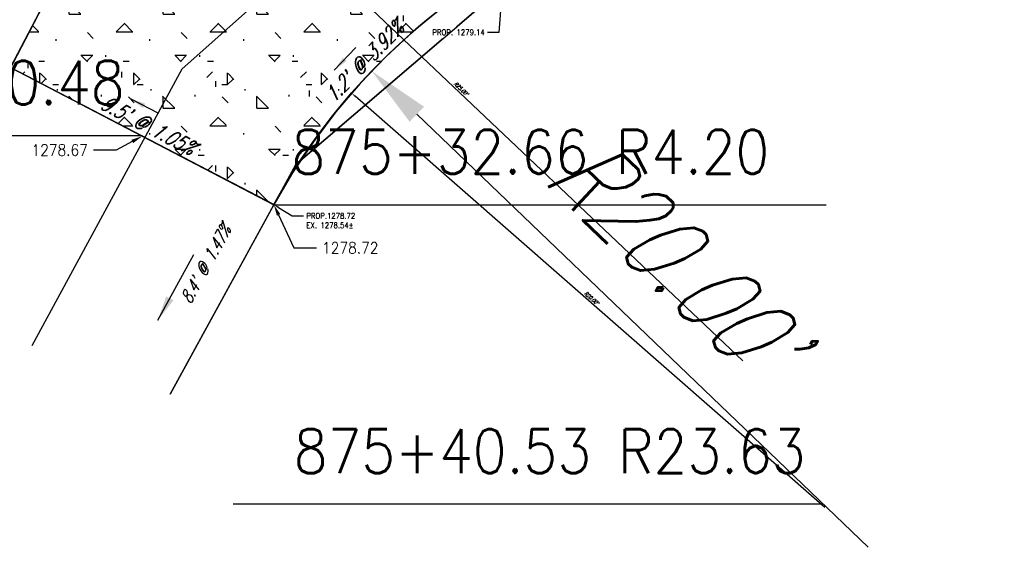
# Model space of a CAD drawing. Extents: x 167754 to 212748, y 396132 to 454338.
# Tile 134 of 147: x 171862 to 171894, y 445810 to 445827. Entities that reach past the tile are written whole.
import ezdxf
from ezdxf import colors
from ezdxf.entities.mleader import LeaderData, LeaderLine
from ezdxf.enums import TextEntityAlignment as Align
from ezdxf.math import Vec2, Vec3

# ---------------------------------------------------------------- set-up
doc = ezdxf.new("R2010")
doc.units = 0
doc.header["$MEASUREMENT"] = 0
doc.layers.get('defpoints').update_dxf_attribs({"linetype": 'CONTINUOUS'})
for name, color, linetype, plot in [('0_3DP_MAT', 181, 'CONTINUOUS', False), ('0_EX. 3DP', 31, 'CONTINUOUS', False), ('0_QUANTITIES_PAVEMENT REMOVED', 130, 'CONTINUOUS', False), ('SC_SCRATCH-5', 5, 'CONTINUOUS', False)]:
    doc.layers.add(name, color=color, linetype=linetype, plot=plot)
for name, color, linetype in [('PV_P_CURB_RAMP', 3, 'CONTINUOUS'), ('PV_P_CURB_RAMP_HATCH', 3, 'CONTINUOUS'), ('SC_SCRATCH-6', 6, 'CONTINUOUS')]:
    doc.layers.add(name, color=color, linetype=linetype)
doc.styles.add('romans', font='romans.shx', dxfattribs={"width": 0.75, "oblique": 22.5})
doc.styles.get("Standard").update_dxf_attribs({"font": 'romans.shx', "width": 0.9})
doc.dimstyles.new('1', dxfattribs={"dimtxt": 0.12, "dimasz": 0.14, "dimexe": 0.05, "dimexo": 0.05, "dimgap": 0.05, "dimtad": 1, "dimzin": 0, "dimdsep": 46, "dimtxsty": 'romans', "dimcen": 0, "dimdle": 0.1, "dimclrd": 1, "dimclre": 1, "dimclrt": 2, "dimaunit": 1, "dimadec": 4, "dimazin": 0, "dimtfac": 1, "dimtmove": 0, "dimatfit": 2, "dimfxl": 1, "dimtvp": 1, "dimtolj": 1, "dimtzin": 0, "dimarcsym": 0})
doc.dimstyles.new('4P', dxfattribs={"dimscale": 4, "dimtxt": 0.14, "dimasz": 0.14, "dimexe": 0.05, "dimexo": 0.05, "dimgap": 0.05, "dimtad": 1, "dimzin": 0, "dimdsep": 46, "dimtxsty": 'romans', "dimcen": 0, "dimdle": 0.1, "dimclrd": 1, "dimclre": 1, "dimclrt": 7, "dimaunit": 1, "dimadec": 4, "dimazin": 0, "dimtfac": 1, "dimtmove": 0, "dimatfit": 2, "dimfxl": 1, "dimtvp": 1, "dimtolj": 1, "dimtzin": 0, "dimarcsym": 0})

# ---------------------------------------------------------------- blocks, each defined once
blk = doc.blocks.new('*D5')
at = {"layer": '0_3DP_MAT', "color": 1, "lineweight": -2, "transparency": 16777216}
blk.add_line((171888.162, 445811.235), (171873.141, 445824.385), dxfattribs=at)
at = {"layer": '0_3DP_MAT', "color": 1, "transparency": 16777216}
blk.add_solid([(171873.156, 445824.402), (171873.125, 445824.367), (171873.036, 445824.477)], dxfattribs=at)
at = {"layer": 'defpoints', "color": 0, "transparency": 16777216}
for p in [(171873.036, 445824.477), (171888.087, 445811.301)]:
    blk.add_point(p, dxfattribs=at)
at = {"layer": '0_3DP_MAT', "color": 2, "transparency": 16777216, "insert": (171880.694, 445817.934), "char_height": 0.12, "attachment_point": 5, "rotation": 318.8007, "style": 'romans'}
blk.add_mtext("\\A1;R20.00'", dxfattribs=at)
blk = doc.blocks.new('*D6')
at = {"layer": '0_3DP_MAT', "color": 1, "lineweight": -2, "transparency": 16777216}
blk.add_line((171885.54, 445815.921), (171867.421, 445833.087), dxfattribs=at)
at = {"layer": '0_3DP_MAT', "color": 1, "transparency": 16777216}
blk.add_solid([(171867.437, 445833.104), (171867.405, 445833.07), (171867.319, 445833.183)], dxfattribs=at)
at = {"layer": 'defpoints', "color": 0, "transparency": 16777216}
for p in [(171867.319, 445833.183), (171885.468, 445815.99)]:
    blk.add_point(p, dxfattribs=at)
at = {"layer": '0_3DP_MAT', "color": 2, "transparency": 16777216, "insert": (171876.528, 445824.626), "char_height": 0.12, "attachment_point": 5, "rotation": 316.5485, "style": 'romans'}
blk.add_mtext("\\A1;R25.00'", dxfattribs=at)
blk = doc.blocks.new('*D11')
at = {"layer": '0_3DP_MAT', "color": 1, "lineweight": -2, "transparency": 16777216}
blk.add_line((171889.551, 445809.96), (171875.116, 445823.805), dxfattribs=at)
at = {"layer": '0_3DP_MAT', "color": 1, "transparency": 16777216}
blk.add_solid([(171875.347, 445824.046), (171874.886, 445823.565), (171873.673, 445825.19)], dxfattribs=at)
at = {"layer": 'defpoints', "color": 0, "transparency": 16777216}
for p in [(171873.673, 445825.19), (171888.108, 445811.345)]:
    blk.add_point(p, dxfattribs=at)
at = {"layer": '0_3DP_MAT', "color": 7, "transparency": 16777216, "insert": (171883.293, 445819.328), "char_height": 2.4, "attachment_point": 5, "rotation": 316.195, "style": 'romans'}
blk.add_mtext("\\A1;R20.00'", dxfattribs=at)

msp = doc.modelspace()

# ---------------------------------------------------------------- hatches: boundary and pattern name
at = {"layer": 'PV_P_CURB_RAMP_HATCH', "transparency": 33554495}
h = msp.add_hatch(dxfattribs=at)
h.set_pattern_fill('CONCRE', color=256, scale=3, pattern_type=2)
h.set_pattern_definition([(0, (0, 0), (3, 3), [0.375, -2.625]), (90, (0, 0), (-3, 3), [0.375, -2.625]), (135, (0.375, 0), (-2.999999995, 2e-16), [0.5303301, -3.7123107]), (0, (0.375, 1.6875), (3, 3), [0.375, -2.625]), (45, (0.5625, 1.5), (0, 2.999999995), [0.2651649, -3.9774756]), (135, (0.5625, 1.5), (-2.999999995, 2e-16), [0.2651649, -3.9774756]), (0, (1.5, 2.4375), (3, 3), [0.5303301, -2.4696699]), (45, (1.5, 2.4375), (0, 2.999999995), [0.375, -3.8676408]), (135, (2.0303, 2.4375), (-2.999999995, 2e-16), [0.375, -3.8676408]), (90, (2.0625, 0.75), (-3, 3), [0.375, -2.625]), (45, (2.0625, 0.75), (0, 2.999999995), [0.2651649, -3.9774756]), (135, (2.25, 0.9375), (-2.999999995, 2e-16), [0.2651649, -3.9774756]), (0, (0.375, 0.75), (3, 3), [0.1875, -2.5125]), (0, (2.625, 1.5), (3, 3), [0.1875, -2.5125]), (90, (1.6875, 1.875), (-3, 3), [0.1875, -2.5125]), (135, (2.0625, 0.1875), (-2.999999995, 2e-16), [0.2651649, -3.9774756]), (135, (0.75, 2.25), (-2.999999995, 2e-16), [0.2651649, -3.9774756]), (45, (1.4062, 0.9844), (0, 2.999999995), [0.2651649, -3.9774756]), (90, (1.0312, 0.375), (-3, 3), [0.046875, -2.953125]), (90, (1.172, 1.6406), (-3, 3), [0.046875, -2.953125]), (90, (2.578, 2.1562), (-3, 3), [0.046875, -2.953125]), (90, (2.625, 0.5625), (-3, 3), [0.046875, -2.953125])])
edge = h.paths.add_edge_path()
edge.add_line((171870.545, 445820.916), (171862.13, 445825.302))
edge.add_line((171862.13, 445825.302), (171863.29, 445827.528))
edge.add_arc((171885.468, 445815.99), 25, 121.0803, 152.5124, ccw=False)
edge.add_line((171872.562, 445837.401), (171893.901, 445850.263))
edge.add_line((171893.901, 445850.263), (171892.146, 445837.132))
edge.add_line((171892.146, 445837.132), (171877.9, 445828.545))
edge.add_arc((171888.108, 445811.345), 20.002, 120.6889, 151.4104)

# ---------------------------------------------------------------- linework, layer by layer
at = {"layer": '0_3DP_MAT', "color": 211}
msp.add_lwpolyline([(171858.263, 445817.882), (171863.298, 445827.543)], dxfattribs=at)
msp.add_polyline3d([(171872.562, 445837.401, 1278.979), (171871.477, 445836.706, 1278.951), (171870.43, 445835.956, 1278.922), (171869.422, 445835.154, 1278.894), (171868.455, 445834.303, 1278.865), (171867.534, 445833.402, 1278.837), (171866.66, 445832.457, 1278.808), (171865.834, 445831.468, 1278.78), (171865.061, 445830.438, 1278.751), (171864.34, 445829.37, 1278.723), (171863.675, 445828.267, 1278.694), (171862.13, 445825.297, 1278.62)], dxfattribs=at)
at = {"layer": '0_EX. 3DP'}
for points in [[(171892.367, 445839.327, 1279.443), (171884.077, 445836.777, 1279.088), (171875.231, 445832.032, 1278.744), (171867.613, 445825.263, 1278.572)], [(171858.263, 445817.882, 1278.373), (171863.675, 445828.267, 1278.471), (171873.081, 445835.905, 1278.686)], [(171877.884, 445827.889, 1278.683), (171871.248, 445822.198, 1278.561), (171867.225, 445814.858, 1278.438)], [(171862.822, 445816.411, 1278.451), (171867.613, 445825.263, 1278.572)]]:
    msp.add_polyline3d(points, dxfattribs=at)
at = {"layer": 'PV_P_CURB_RAMP'}
msp.add_lwpolyline([(171870.545, 445820.916), (171862.13, 445825.302), (171863.29, 445827.528, -0.138015), (171872.562, 445837.401), (171893.901, 445850.263), (171892.146, 445837.132), (171877.9, 445828.545, 0.134857)], format="xyb", close=True, dxfattribs=at)
at = {"layer": 'PV_P_CURB_RAMP', "elevation": 1278.62}
msp.add_lwpolyline([(171862.13, 445825.297), (171863.298, 445827.543, -0.138012), (171872.562, 445837.401, -0.277904)], format="xyb", dxfattribs=at)

# ---------------------------------------------------------------- texts
at = {"layer": '0_3DP_MAT', "color": 211, "style": 'romans', "oblique": 22.5, "width": 0.75}
for s, rotation, p in [("1.2' @ 3.92%", 46.0917, (171873.599, 445825.326)), ("9.5' @ 1.05%", 332.4495, (171866.412, 445823.243))]:
    msp.add_text(s, height=0.48, rotation=rotation, dxfattribs=at).set_placement(p, align=Align.CENTER)
at = {"layer": '0_EX. 3DP', "style": 'romans', "oblique": 22.5, "width": 0.75}
msp.add_text("8.4' @ 1.47%", height=0.4, rotation=61.2732, dxfattribs=at).set_placement((171868.535, 445818.913), align=Align.CENTER)
at = {"layer": 'SC_SCRATCH-6', "width": 0.9}
msp.add_text('875+31.83 L0.48', height=1.4, dxfattribs=at).set_placement((171865.776, 445824.819), align=Align.MIDDLE_RIGHT)
msp.add_text('875+32.66 R4.20', height=1.4, dxfattribs=at).set_placement((171871.107, 445822.606), align=Align.MIDDLE_LEFT)
at = {"layer": 'SC_SCRATCH-6', "color": 211, "width": 0.9}
msp.add_text('875+40.53 R23.63', height=1.4, dxfattribs=at).set_placement((171887.547, 445813.035), align=Align.MIDDLE_RIGHT)

# ---------------------------------------------------------------- dimensions: what is measured, and where the dimension line sits
at = {"layer": '0_3DP_MAT', "color": 211}
dim = msp.add_radius_dim(center=(171888.108, 445811.345), mpoint=(171873.673, 445825.19), dimstyle='4P', override={"dimscale": 20, "dimtxt": 0.12, "dimasz": 0.1, "dimpost": "'"}, dxfattribs=at)
dim.commit()
dim.dimension.update_dxf_attribs({"geometry": '*D11', "text_midpoint": (171883.293, 445819.328)})

# ---------------------------------------------------------------- leaders
for points in [[(171872.477, 445825.215), (171873.171, 445825.936)], [(171865.972, 445824.298), (171866.858, 445823.836)]]:
    msp.add_leader(points, dimstyle='4P', override={"dimscale": 20, "dimtxt": 0.12, "dimasz": 0.024, "dimdec": 2}, dxfattribs=at)
at = {"layer": '0_EX. 3DP'}
msp.add_leader([(171866.836, 445817.219), (171867.989, 445819.323)], dimstyle='4P', override={"dimscale": 20, "dimtxt": 0.12, "dimasz": 0.04, "dimdec": 2}, dxfattribs=at)
at = {"layer": 'SC_SCRATCH-5'}
ml = msp.add_multileader_mtext('Standard', dxfattribs=at)
ml.set_content('1278.67', color=256)
ml.set_leader_properties()
ml.build(insert=Vec2(0, 0))
ml.multileader.update_dxf_attribs({"dogleg_length": 0.36, "arrow_head_size": 0.36, "scale": 2})
ctx = ml.context
ctx.base_point, ctx.scale, ctx.char_height, ctx.arrow_head_size, ctx.landing_gap_size, ctx.plane_origin = Vec3(171862.554, 445822.66, 6.949), 2, 0.36, 0.36, 0.18, Vec3(171867.121, 445824.152, 6.949)
ctx.text_align_type = 2
notes = []
notes.append((ctx, [(0, (1, 1, 0), (171865.501, 445822.66, 6.949), (-1, 0), 0.72, [(0, [(171866.338, 445823.104, 6.949)], 0, [])])]))
ctx.mtext.insert, ctx.mtext.alignment, ctx.mtext.flow_direction = Vec3(171864.601, 445822.84, 6.949), 3, 5
at = {"layer": 'SC_SCRATCH-6', "has_arrowhead": 0}
msp.add_leader([(171866.338, 445823.109), (171866.336, 445823.119), (171848.916, 445823.119)], dimstyle='4P', override={"dimscale": 20, "dimasz": 0.1}, dxfattribs=at)
at = {"layer": 'SC_SCRATCH-6', "color": 211, "has_arrowhead": 0}
msp.add_leader([(171888.108, 445811.345), (171888.107, 445811.335), (171869.247, 445811.335)], dimstyle='4P', override={"dimscale": 20, "dimasz": 0.1}, dxfattribs=at)
for ctx, leaders in notes:
    for number, flags, end, landing, length, lines in leaders:
        leader = LeaderData()
        leader.index, (leader.has_last_leader_line, leader.has_dogleg_vector, leader.attachment_direction) = number, flags
        leader.last_leader_point, leader.dogleg_vector, leader.dogleg_length = Vec3(end), Vec3(landing), length
        for number, points, colour, breaks in lines:
            line = LeaderLine()
            line.index, line.vertices, line.color, line.breaks = number, Vec3.list(points), colors.encode_raw_color(colour), breaks
            leader.lines.append(line)
        ctx.leaders.append(leader)

# ---------------------------------------------------------------- next in the draw order: leaders
at = {"layer": '0_3DP_MAT'}
ml = msp.add_multileader_mtext('Standard', dxfattribs=at)
ml.set_content('PROP. 1279.14', color=256)
ml.set_leader_properties()
ml.build(insert=Vec2(0, 0))
ml.multileader.update_dxf_attribs({"dogleg_length": 0.36, "arrow_head_size": 0.18})
ctx = ml.context
ctx.base_point, ctx.char_height, ctx.arrow_head_size, ctx.landing_gap_size, ctx.plane_origin = Vec3(171875.346, 445826.425), 0.18, 0.18, 0.09, Vec3(171862.682, 445839.194)
ctx.text_align_type = 2
notes = []
notes.append((ctx, [(1, (1, 1, 0), (171877.738, 445826.425), (-1, 0), 0.36, [(0, [(171877.9, 445828.545)], 0, [])])]))
ctx.mtext.insert, ctx.mtext.alignment, ctx.mtext.flow_direction = Vec3(171877.288, 445826.515), 3, 5
ctx.mtext.has_bg_fill, ctx.mtext.bg_color, ctx.mtext.bg_scale_factor, ctx.mtext.bg_transparency, ctx.mtext.use_window_bg_color = 1, -1027028792, 1.5, 0, 1
ml = msp.add_multileader_mtext('Standard', dxfattribs=at)
ml.set_content('PROP.1278.72\\PEX. 1278.54±', color=256)
ml.set_leader_properties()
ml.build(insert=Vec2(0, 0))
ml.multileader.update_dxf_attribs({"dogleg_length": 0.36, "arrow_head_size": 0.18})
ctx = ml.context
ctx.base_point, ctx.char_height, ctx.arrow_head_size, ctx.landing_gap_size, ctx.plane_origin = Vec3(171871.495, 445820.558), 0.18, 0.18, 0.09, Vec3(171855.328, 445831.565)
notes.append((ctx, [(0, (1, 1, 0), (171871.135, 445820.558), (1, 0), 0.36, [(0, [(171870.545, 445820.916)], 0, [])])]))
ctx.mtext.insert, ctx.mtext.flow_direction = Vec3(171871.585, 445820.648), 5
ctx.mtext.has_bg_fill, ctx.mtext.bg_color, ctx.mtext.bg_scale_factor, ctx.mtext.bg_transparency, ctx.mtext.use_window_bg_color = 1, -1027028792, 1.5, 0, 1
for ctx, leaders in notes:
    for number, flags, end, landing, length, lines in leaders:
        leader = LeaderData()
        leader.index, (leader.has_last_leader_line, leader.has_dogleg_vector, leader.attachment_direction) = number, flags
        leader.last_leader_point, leader.dogleg_vector, leader.dogleg_length = Vec3(end), Vec3(landing), length
        for number, points, colour, breaks in lines:
            line = LeaderLine()
            line.index, line.vertices, line.color, line.breaks = number, Vec3.list(points), colors.encode_raw_color(colour), breaks
            leader.lines.append(line)
        ctx.leaders.append(leader)

# ---------------------------------------------------------------- next in the draw order: linework, layer by layer
at = {"layer": '0_3DP_MAT', "color": 211}
msp.add_lwpolyline([(171870.545, 445820.916, -0.134857), (171877.9, 445828.545)], format="xyb", dxfattribs=at)
msp.add_lwpolyline([(171867.225, 445814.858), (171870.547, 445820.906)], dxfattribs=at)
for points in [[(171877.9, 445828.545, 1279.141), (171876.894, 445827.906, 1279.094), (171875.927, 445827.207, 1279.047), (171875.004, 445826.453, 1279), (171874.128, 445825.645, 1278.954), (171873.301, 445824.786, 1278.907), (171872.527, 445823.879, 1278.86), (171871.808, 445822.928, 1278.813), (171871.147, 445821.936, 1278.767), (171870.547, 445820.906, 1278.72)], [(171862.13, 445825.297, 1278.62), (171870.547, 445820.906, 1278.72)]]:
    msp.add_polyline3d(points, dxfattribs=at)
at = {"layer": '0_QUANTITIES_PAVEMENT REMOVED'}
msp.add_lwpolyline([(171862.13, 445825.302), (171870.547, 445820.906), (171871.248, 445822.198), (171877.884, 445827.889), (171885.99, 445831.903), (171888.12, 445832.527), (171891.295, 445833.458), (171891.164, 445833.82), (171891.076, 445834.955), (171891.706, 445835.375), (171892.659, 445839.863), (171891.816, 445840.388), (171891.907, 445842.499), (171892.035, 445845.7), (171892.865, 445847.395), (171882.082, 445841.141), (171873.081, 445835.905), (171863.675, 445828.267), (171862.13, 445825.302)], dxfattribs=at)

# ---------------------------------------------------------------- next in the draw order: dimensions: what is measured, and where the dimension line sits
at = {"layer": '0_3DP_MAT'}
for center, mpoint, picture, middle in [((171885.468, 445815.99), (171867.319, 445833.183), '*D6', (171876.528, 445824.626)), ((171888.087, 445811.301), (171873.036, 445824.477), '*D5', (171880.694, 445817.934))]:
    dim = msp.add_radius_dim(center=center, mpoint=mpoint, dimstyle='1', override={"dimpost": "'"}, dxfattribs=at)
    dim.commit()
    dim.dimension.update_dxf_attribs({"geometry": picture, "text_midpoint": middle})

# ---------------------------------------------------------------- next in the draw order: leaders
at = {"layer": 'SC_SCRATCH-5'}
ml = msp.add_multileader_mtext('Standard', dxfattribs=at)
ml.set_content('1278.72', color=256)
ml.set_leader_properties()
ml.build(insert=Vec2(0, 0))
ml.multileader.update_dxf_attribs({"dogleg_length": 0.36, "arrow_head_size": 0.36, "scale": 2})
ctx = ml.context
ctx.base_point, ctx.scale, ctx.char_height, ctx.arrow_head_size, ctx.landing_gap_size, ctx.plane_origin = Vec3(171871.906, 445819.533), 2, 0.36, 0.36, 0.18, Vec3(171871.328, 445821.964)
notes = []
notes.append((ctx, [(1, (1, 1, 0), (171871.186, 445819.533), (1, 0), 0.72, [(0, [(171870.545, 445820.916)], 0, [])])]))
ctx.mtext.insert, ctx.mtext.flow_direction = Vec3(171872.086, 445819.713), 5
at = {"layer": 'SC_SCRATCH-6', "has_arrowhead": 0}
msp.add_leader([(171870.545, 445820.916), (171870.547, 445820.906), (171888.207, 445820.906)], dimstyle='4P', override={"dimscale": 20, "dimasz": 0.1}, dxfattribs=at)
for ctx, leaders in notes:
    for number, flags, end, landing, length, lines in leaders:
        leader = LeaderData()
        leader.index, (leader.has_last_leader_line, leader.has_dogleg_vector, leader.attachment_direction) = number, flags
        leader.last_leader_point, leader.dogleg_vector, leader.dogleg_length = Vec3(end), Vec3(landing), length
        for number, points, colour, breaks in lines:
            line = LeaderLine()
            line.index, line.vertices, line.color, line.breaks = number, Vec3.list(points), colors.encode_raw_color(colour), breaks
            leader.lines.append(line)
        ctx.leaders.append(leader)

doc.saveas('drawing.dxf')
